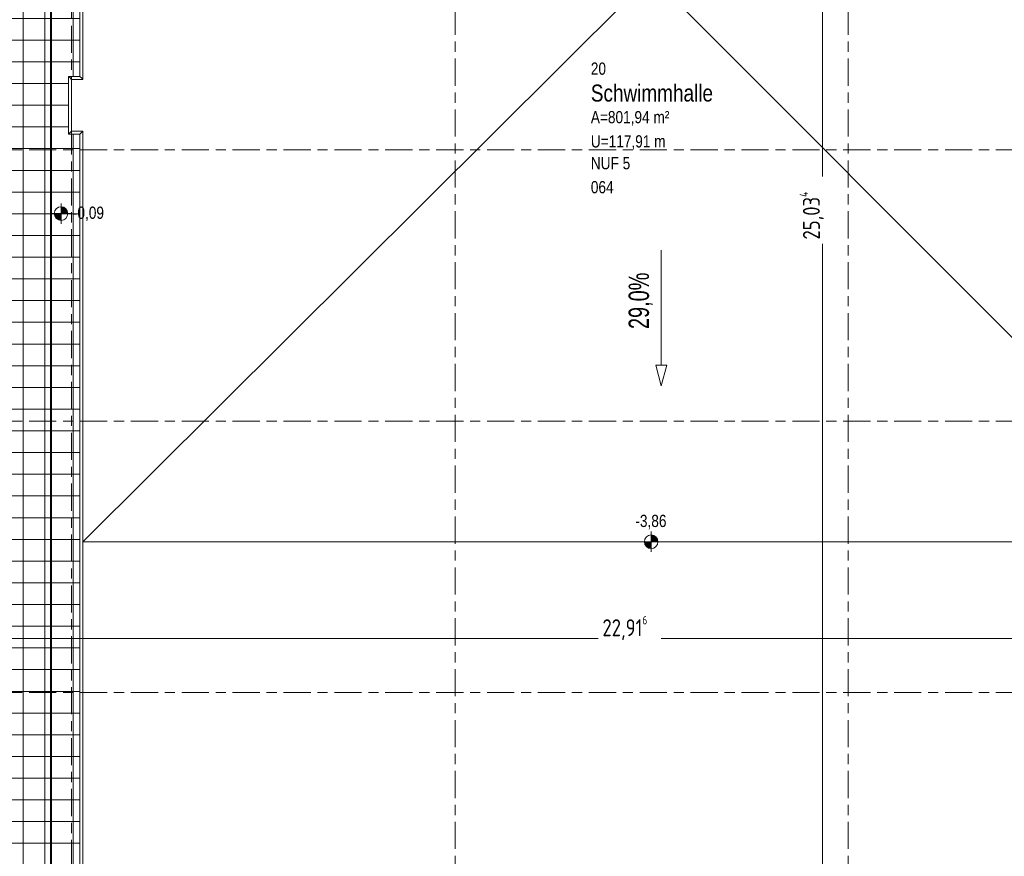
# Model space of a CAD drawing. Header units: metres. Extents: x 2 to 165, y -54 to 869.
# Tile 88 of 106: x 59 to 74, y -10 to 2. Entities that reach past the tile are written whole.
import ezdxf

# ---------------------------------------------------------------- set-up
doc = ezdxf.new("R2010")
doc.units = ezdxf.units.M
doc.linetypes.add('_Rasterlinie_', pattern=[0.75, 0.4, -0.1, 0.15, -0.1])
for name, color, linetype, lineweight in [('A_Bem', 7, 'Continuous', 5), ('A_Bem-100', 7, 'Continuous', 5), ('A_Detailelemente', 7, 'Continuous', 9), ('A_Geschossdecken', 7, 'Continuous', 5), ('A_Geschossdecken_Oberflächenschraffur', 7, 'Continuous', 5), ('A_Hoehenkoten', 124, 'Continuous', 5), ('A_Linien', 5, 'Continuous', 9), ('A_Linien_Feine Linien', 7, 'Continuous', 5), ('A_Notizen', 50, 'Continuous', 5), ('A_Raster', 128, 'Continuous', 5), ('A_Raum-Txt', 16, 'Continuous', 5)]:
    doc.layers.add(name, color=color, linetype=linetype, lineweight=lineweight)
doc.styles.add('Arial', font='arial.ttf', dxfattribs={"width": 0.8, "height": 0.18})
doc.styles.add('Arial_4', font='arial.ttf', dxfattribs={"width": 0.7, "height": 0.3})
doc.styles.add('Arial_B', font='txt', dxfattribs={"width": 0.8, "height": 0.25})
doc.styles.add('ISOCPEUR', font='isocpeur.ttf', dxfattribs={"width": 0.8, "height": 0.25})
doc.dimstyles.new('BLB-Standard_2_5_Aussen_maskiert_1', dxfattribs={"dimscale": 0.3048, "dimtxt": 0.248995, "dimasz": 0.492126, "dimexe": 1.32874, "dimexo": 0.0625, "dimgap": 0.032808, "dimtad": 1, "dimrnd": 0.001, "dimzin": 0, "dimdsep": 46, "dimtxsty": 'ISOCPEUR', "dimblk1": 'OBLIQUE', "dimblk2": 'OBLIQUE', "dimsah": 1, "dimcen": 0.09, "dimdle": 0.164042, "dimazin": 0, "dimtfac": 1, "dimtdec": 4, "dimtix": 1, "dimtmove": 0, "dimatfit": 3, "dimfxl": 1.32874, "dimfxlon": 1, "dimtvp": 1, "dimtfill": 1, "dimtolj": 1, "dimtzin": 0, "dimarcsym": 2})
pattern_1 = [(0, (56.97275, 0), (0, 0.32), []), (90, (56.97275, 0), (-0.32, 2e-17), [])]
pattern_2 = [(0, (56.87175, 0), (0, 0.32), []), (90, (56.87175, 0), (-0.32, 2e-17), [])]
pattern_3 = [(0, (56.87275, 0), (0, 0.32), []), (90, (56.87275, 0), (-0.32, 2e-17), [])]

# ---------------------------------------------------------------- blocks, each defined once
blk = doc.blocks.new('Floors 1 - Floors 1-8100432-AB- E0-  OK FFB')
at = {"layer": 'A_Geschossdecken', "color": 253, "lineweight": 9}
for p, q in [((2.98, 3.968), (2.98, 1.065)), ((3.023, 1.021), (3.023, 4.012)), ((3.023, 1.021), (3.023, 4.012)), ((2.838, 1.037), (2.81, 1.065)), ((2.81, 1.065), (2.81, 0.213)), ((2.98, 1.065), (2.81, 1.065)), ((2.853, 0.256), (2.853, 1.021)), ((2.853, 1.021), (3.023, 1.021)), ((2.853, 0.256), (2.853, 1.021)), ((2.853, 1.021), (3.023, 1.021)), ((3.008, 1.037), (2.98, 1.065)), ((2.838, 0.241), (2.81, 0.213)), ((2.81, 0.213), (2.98, 0.213)), ((3.023, 0.256), (2.853, 0.256)), ((3.023, 0.256), (2.853, 0.256)), ((3.008, 0.241), (2.98, 0.213)), ((2.98, 0.213), (2.98, -11.672)), ((3.023, -11.715), (3.023, 0.256)), ((3.023, -11.715), (3.023, 0.256))]:
    blk.add_line(p, q, dxfattribs=at)
for points, knots in [([(2.847, 1.028), (2.846, 1.028), (2.846, 1.029), (2.845, 1.03), (2.844, 1.03), (2.843, 1.031), (2.842, 1.032), (2.842, 1.033), (2.841, 1.034), (2.84, 1.034), (2.839, 1.035), (2.838, 1.036), (2.838, 1.037)], [0, 0, 0, 0, 0.166667, 0.25, 0.333333, 0.416667, 0.5, 0.583333, 0.666667, 0.75, 0.833333, 1, 1, 1, 1]), ([(2.853, 1.021), (2.853, 1.021), (2.853, 1.022), (2.851, 1.024), (2.848, 1.026), (2.847, 1.028)], [0.0091087, 0.0091087, 0.0091087, 0.0091087, 0.3333333, 0.6666667, 1, 1, 1, 1]), ([(3.017, 1.028), (3.016, 1.028), (3.016, 1.029), (3.015, 1.03), (3.014, 1.031), (3.013, 1.031), (3.012, 1.032), (3.012, 1.033), (3.011, 1.034), (3.01, 1.035), (3.009, 1.036), (3.008, 1.036), (3.008, 1.037)], [0, 0, 0, 0, 0.166667, 0.25, 0.333333, 0.416667, 0.5, 0.583333, 0.666667, 0.75, 0.833333, 1, 1, 1, 1]), ([(3.023, 1.021), (3.023, 1.021), (3.023, 1.022), (3.021, 1.024), (3.018, 1.027), (3.017, 1.028)], [0.0091087, 0.0091087, 0.0091087, 0.0091087, 0.3333333, 0.6666667, 1, 1, 1, 1]), ([(2.847, 0.249), (2.846, 0.249), (2.846, 0.248), (2.845, 0.248), (2.844, 0.247), (2.843, 0.246), (2.842, 0.245), (2.842, 0.244), (2.841, 0.244), (2.84, 0.243), (2.839, 0.242), (2.838, 0.241), (2.838, 0.241)], [0, 0, 0, 0, 0.166667, 0.25, 0.333333, 0.416667, 0.5, 0.583333, 0.666667, 0.75, 0.833333, 1, 1, 1, 1]), ([(2.853, 0.256), (2.853, 0.256), (2.853, 0.256), (2.851, 0.253), (2.848, 0.251), (2.847, 0.249)], [0.0091087, 0.0091087, 0.0091087, 0.0091087, 0.3333333, 0.6666667, 1, 1, 1, 1]), ([(3.017, 0.249), (3.016, 0.249), (3.016, 0.248), (3.015, 0.248), (3.014, 0.247), (3.013, 0.246), (3.012, 0.245), (3.012, 0.244), (3.011, 0.244), (3.01, 0.243), (3.009, 0.242), (3.008, 0.241), (3.008, 0.241)], [0, 0, 0, 0, 0.166667, 0.25, 0.333333, 0.416667, 0.5, 0.583333, 0.666667, 0.75, 0.833333, 1, 1, 1, 1]), ([(3.023, 0.256), (3.023, 0.256), (3.023, 0.256), (3.021, 0.253), (3.018, 0.251), (3.017, 0.249)], [0.0091087, 0.0091087, 0.0091087, 0.0091087, 0.3333333, 0.6666667, 1, 1, 1, 1])]:
    blk.add_open_spline(points, degree=3, knots=knots, dxfattribs=at)
blk = doc.blocks.new('Höhenkoten - Kreuz gefüllt-6114407-AB- E0-  OK FFB')
at = {"layer": 'A_Hoehenkoten'}
h = blk.add_hatch(color=256, dxfattribs=at)
edge = h.paths.add_edge_path(flags=0)
edge.add_line((0.001, 0.0014), (0, 0.0014))
edge.add_line((0, 0.0014), (0, 0.0024))
edge.add_arc((0, 0.0014), 0.001, 0, 90, ccw=False)
h = blk.add_hatch(color=256, dxfattribs=at)
edge = h.paths.add_edge_path(flags=0)
edge.add_line((-0.001, 0.0014), (0, 0.0014))
edge.add_line((0, 0.0014), (0, 0.0004))
edge.add_arc((0, 0.0014), 0.001, 180, 270, ccw=False)
for p, q in [((0, 0.0029), (0, -0.0001)), ((0, 0.0014), (0, 0.0024)), ((0, 0.0024), (0, 0.0014)), ((0, 0.0024), (0, 0.0014)), ((0, 0.0014), (0, 0.0024)), ((-0.0015, 0.0014), (0.0015, 0.0014)), ((-0.001, 0.0014), (0, 0.0014)), ((0, 0.0014), (-0.001, 0.0014)), ((0, 0.0014), (-0.001, 0.0014)), ((-0.001, 0.0014), (0, 0.0014)), ((0.001, 0.0014), (0, 0.0014)), ((0, 0.0014), (0, 0.0004)), ((0, 0.0004), (0, 0.0014)), ((0, 0.0014), (0.001, 0.0014)), ((0, 0.0014), (0.001, 0.0014)), ((0.001, 0.0014), (0, 0.0014)), ((0, 0.0014), (0, 0.0004)), ((0, 0.0004), (0, 0.0014))]:
    blk.add_line(p, q, dxfattribs=at)
for start, end in [(90, 180), (90, 180), (360, 90), (360, 90), (180, 270), (180, 270), (270, 0), (270, 360)]:
    blk.add_arc((0, 0.0014), 0.001, start, end, dxfattribs=at)
blk = doc.blocks.new('DIMBLOCK166-AB- E0-  OK FFB')
at = {"layer": 'A_Bem-100'}
for p, q in [((56.528, -6.818), (56.528, -7.628)), ((56.528, -7.223), (56.528, -6.818)), ((79.444, -6.818), (79.444, -7.628)), ((79.444, -7.223), (79.444, -6.818)), ((56.528, -7.223), (79.494, -7.223))]:
    blk.add_line(p, q, dxfattribs=at)
at = {"layer": 'A_Bem-100', "lineweight": 9}
for p, q in [((56.528, -7.223), (56.453, -7.298)), ((56.528, -7.223), (56.603, -7.148)), ((79.444, -7.223), (79.369, -7.298)), ((79.444, -7.223), (79.519, -7.148))]:
    blk.add_line(p, q, dxfattribs=at)
at = {"layer": 'A_Bem-100', "color": 0, "insert": (67.653, -6.887), "char_height": 0.25, "width": 0.80072, "attachment_point": 1, "line_spacing_factor": 1.149209, "style": 'ISOCPEUR', "bg_fill": 3, "box_fill_scale": 1.25, "bg_fill_color": 256, "bg_fill_true_color": 13158600, "bg_fill_transparency": 0}
blk.add_mtext('22,91\\A2\\H0.5x;\\S6^  ;\\H2x;', dxfattribs=at)
blk = doc.blocks.new('_Oblique')
at = {"color": 0, "linetype": 'ByBlock', "lineweight": -2}
blk.add_line((-0.5, -0.5), (0.5, 0.5), dxfattribs=at)
blk = doc.blocks.new('DIMBLOCK251-AB- E0-  OK FFB')
at = {"layer": 'A_Bem-100', "lineweight": 9}
for p, q in [((70.895, 11.538), (70.82, 11.613)), ((70.895, 11.538), (70.97, 11.463)), ((70.895, -13.496), (70.82, -13.421)), ((70.895, -13.496), (70.97, -13.571))]:
    blk.add_line(p, q, dxfattribs=at)
at = {"layer": 'A_Bem-100'}
for p, q in [((70.49, 11.538), (71.3, 11.538)), ((70.895, 11.538), (70.49, 11.538)), ((70.895, -13.496), (70.895, 11.538)), ((71.3, -13.496), (70.49, -13.496)), ((70.895, -13.496), (71.3, -13.496))]:
    blk.add_line(p, q, dxfattribs=at)
at = {"layer": 'A_Bem-100', "color": 0, "insert": (70.558, -1.34), "char_height": 0.25, "width": 0.86645, "attachment_point": 1, "rotation": 90, "line_spacing_factor": 1.149209, "style": 'ISOCPEUR', "bg_fill": 3, "box_fill_scale": 1.25, "bg_fill_color": 256, "bg_fill_true_color": 13158600, "bg_fill_transparency": 0}
blk.add_mtext('25,03\\A2\\H0.5x;\\S4^  ;\\H2x;', dxfattribs=at)

msp = doc.modelspace()

# ---------------------------------------------------------------- hatches: boundary and pattern name
at = {"layer": 'A_Detailelemente'}
for points in [[(68.3717, -5.8949), (68.3717, -5.7949), (68.2717, -5.7949), (68.2751, -5.8208), (68.2851, -5.8449), (68.301, -5.8656), (68.3217, -5.8815), (68.3458, -5.8915)], [(68.3717, -5.7949), (68.4717, -5.7949), (68.4683, -5.769), (68.4583, -5.7449), (68.4424, -5.7242), (68.4217, -5.7083), (68.3976, -5.6983), (68.3717, -5.6949)]]:
    msp.add_hatch(color=250, dxfattribs=at).paths.add_polyline_path(points, flags=0)
at = {"layer": 'A_Geschossdecken_Oberflächenschraffur'}
h = msp.add_hatch(dxfattribs=at)
h.set_pattern_fill('FP_505', color=256, style=0, pattern_type=2)
h.set_pattern_definition(pattern_3)
h.paths.add_polyline_path([(59.5161, -13.9725), (59.5161, 12.0478), (57.8776, -1.0051), (59.5069, -13.8997)], flags=0)
h = msp.add_hatch(dxfattribs=at)
h.set_pattern_fill('FP_505', color=256, style=0, pattern_type=2)
h.set_pattern_definition(pattern_3)
h.paths.add_polyline_path([(59.5161, -13.9725), (59.5161, 12.0478), (57.8776, -1.0051), (59.5069, -13.8997)], flags=0)
h = msp.add_hatch(dxfattribs=at)
h.set_pattern_fill('FP_4', color=9, style=0, pattern_type=2)
h.set_pattern_definition(pattern_1)
h.paths.add_polyline_path([(77.2072, -14.0069), (77.2072, 7.1815), (78.4562, 7.1815), (78.4562, 12.0481), (59.5161, 12.0478), (59.5161, -13.9725), (61.8832, -13.9769), (61.8832, -13.5108), (59.9524, -13.5071), (59.9524, -12.5289), (59.7824, -12.5291), (59.7824, -11.6718), (59.9524, -11.6716), (59.9524, 0.2126), (59.7824, 0.2126), (59.7824, 1.0646), (59.9524, 1.0648), (59.9524, 3.9681), (59.7524, 3.9681), (59.7524, 4.8265), (59.9524, 4.8265), (59.9524, 9.7254), (59.7524, 9.7254), (59.7524, 10.5789), (59.9524, 10.5789), (59.9524, 11.5815), (77.9898, 11.5817), (77.9898, 7.7364), (76.7409, 7.7364), (76.7409, 4.8329), (76.9409, 4.8329), (76.9409, 3.9743), (76.7409, 3.9743), (76.7409, -4.6711), (76.9409, -4.6711), (76.9409, -5.5234), (76.7409, -5.5234), (76.7409, -13.5093), (77.1983, -13.6492), (77.196, -14.005), (76.7913, -14.0044), (76.7053, -13.5397), (74.8289, -13.536), (74.8289, -14.0023), (76.6001, -14.0058)], flags=0)
h.paths.add_polyline_path([(74.3744, -14.0014), (74.3744, -13.5351), (73.7603, -13.5339), (73.7603, -14.0002), (74.3548, -14.0014)], flags=0)
h.paths.add_polyline_path([(72.9653, -13.9987), (72.9653, -13.5324), (72.3326, -13.5311), (72.3326, -13.9975)], flags=0)
h.paths.add_polyline_path([(71.8781, -13.9966), (71.8781, -13.5303), (69.8345, -13.5263), (69.8345, -13.9926), (69.8642, -13.9927)], flags=0)
h.paths.add_polyline_path([(69.38, -13.9917), (69.38, -13.5254), (67.3324, -13.5214), (67.3324, -13.9877), (69.2655, -13.9915)], flags=0)
h.paths.add_polyline_path([(66.8778, -13.9869), (66.8778, -13.5205), (64.8391, -13.5166), (64.8391, -13.9829)], flags=0)
h.paths.add_polyline_path([(64.3846, -13.982), (64.3846, -13.5157), (62.3378, -13.5117), (62.3378, -13.978)], flags=0)
h = msp.add_hatch(dxfattribs=at)
h.set_pattern_fill('FP_4', color=9, style=0, pattern_type=2)
h.set_pattern_definition(pattern_1)
h.paths.add_polyline_path([(77.2072, -14.0069), (77.2072, 7.1815), (78.4562, 7.1815), (78.4562, 12.0481), (59.5161, 12.0478), (59.5161, -13.9725), (61.8832, -13.9769), (61.8832, -13.5108), (59.9524, -13.5071), (59.9524, -12.5289), (59.7824, -12.5291), (59.7824, -11.6718), (59.9524, -11.6716), (59.9524, 0.2126), (59.7824, 0.2126), (59.7824, 1.0646), (59.9524, 1.0648), (59.9524, 3.9681), (59.7524, 3.9681), (59.7524, 4.8265), (59.9524, 4.8265), (59.9524, 9.7254), (59.7524, 9.7254), (59.7524, 10.5789), (59.9524, 10.5789), (59.9524, 11.5815), (77.9898, 11.5817), (77.9898, 7.7364), (76.7409, 7.7364), (76.7409, 4.8329), (76.9409, 4.8329), (76.9409, 3.9743), (76.7409, 3.9743), (76.7409, -4.6711), (76.9409, -4.6711), (76.9409, -5.5234), (76.7409, -5.5234), (76.7409, -13.5093), (77.1983, -13.6492), (77.196, -14.005), (76.7913, -14.0044), (76.7053, -13.5397), (74.8289, -13.536), (74.8289, -14.0023), (76.6001, -14.0058)], flags=0)
h.paths.add_polyline_path([(74.3744, -14.0014), (74.3744, -13.5351), (73.7603, -13.5339), (73.7603, -14.0002), (74.3548, -14.0014)], flags=0)
h.paths.add_polyline_path([(72.9653, -13.9987), (72.9653, -13.5324), (72.3326, -13.5311), (72.3326, -13.9975)], flags=0)
h.paths.add_polyline_path([(71.8781, -13.9966), (71.8781, -13.5303), (69.8345, -13.5263), (69.8345, -13.9926), (69.8642, -13.9927)], flags=0)
h.paths.add_polyline_path([(69.38, -13.9917), (69.38, -13.5254), (67.3324, -13.5214), (67.3324, -13.9877), (69.2655, -13.9915)], flags=0)
h.paths.add_polyline_path([(66.8778, -13.9869), (66.8778, -13.5205), (64.8391, -13.5166), (64.8391, -13.9829)], flags=0)
h.paths.add_polyline_path([(64.3846, -13.982), (64.3846, -13.5157), (62.3378, -13.5117), (62.3378, -13.978)], flags=0)
h = msp.add_hatch(dxfattribs=at)
h.set_pattern_fill('FP_500', color=256, style=0, pattern_type=2)
h.set_pattern_definition(pattern_2)
h.paths.add_polyline_path([(57.8776, -14.0569), (59.5161, -13.9725), (57.8776, -1.0051), (57.8776, -14.055)], flags=0)
h = msp.add_hatch(dxfattribs=at)
h.set_pattern_fill('FP_500', color=256, style=0, pattern_type=2)
h.set_pattern_definition(pattern_2)
h.paths.add_polyline_path([(57.8776, -14.0569), (59.5161, -13.9725), (57.8776, -1.0051), (57.8776, -14.055)], flags=0)

# ---------------------------------------------------------------- linework, layer by layer
at = {"layer": 'A_Geschossdecken', "color": 253, "lineweight": 9}
for p, q in [((59.5161, -13.9725), (59.5161, 12.0478)), ((59.9961, 4.0118), (59.9961, 1.0212)), ((59.9961, 1.0212), (59.8261, 1.021)), ((59.8261, 1.021), (59.8261, 0.2563)), ((59.8261, 0.2563), (59.9961, 0.2563)), ((59.9961, 0.2563), (59.9961, -11.7152))]:
    msp.add_line(p, q, dxfattribs=at)
at = {"layer": 'A_Linien', "color": 10, "lineweight": 18}
for p, q in [((59.9961, -5.7949), (68.3009, 2.4734)), ((68.3717, 2.544), (76.6972, -5.7949)), ((59.9961, -5.7949), (68.2717, -5.7949)), ((68.4717, -5.7949), (76.6972, -5.7949))]:
    msp.add_line(p, q, dxfattribs=at)
at = {"layer": 'A_Linien', "color": 250}
for p, q in [((68.5209, -1.4941), (68.5209, -3.1941)), ((68.6009, -3.1941), (68.4409, -3.1941)), ((68.4409, -3.1941), (68.5209, -3.4941)), ((68.6009, -3.1941), (68.5209, -3.4941)), ((68.3717, -5.6449), (68.3717, -5.9449)), ((68.2217, -5.7949), (68.5217, -5.7949))]:
    msp.add_line(p, q, dxfattribs=at)
msp.add_circle((68.3717, -5.7949), 0.1, dxfattribs=at)
at = {"layer": 'A_Linien_Feine Linien'}
for p, q in [((68.3717, -5.7949), (68.2717, -5.7949)), ((68.3717, -5.6949), (68.3717, -5.7949)), ((68.3717, -5.7949), (68.4717, -5.7949)), ((68.3717, -5.8949), (68.3717, -5.7949))]:
    msp.add_line(p, q, dxfattribs=at)
for start, end in [(180, 270), (0, 90)]:
    msp.add_arc((68.3717, -5.7949), 0.1, start, end, dxfattribs=at)
at = {"layer": 'A_Raster', "linetype": '_Rasterlinie_', "lineweight": 9}
for p, q in [((65.4842, -53.073), (65.4842, 37.0621)), ((71.2742, -53.073), (71.2742, 37.0621)), ((88.1031, -0.0184), (15.5195, -0.0184)), ((88.1031, -4.0184), (15.5195, -4.0184)), ((88.1031, -8.0184), (15.5195, -8.0184))]:
    msp.add_line(p, q, dxfattribs=at)

# ---------------------------------------------------------------- block references
at = {"layer": 'A_Geschossdecken', "color": 253, "lineweight": 9}
msp.add_blockref('Floors 1 - Floors 1-8100432-AB- E0-  OK FFB', (56.9727, 0), dxfattribs=at)
at = {"layer": 'A_Hoehenkoten', "xscale": 99.99999999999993, "yscale": 99.99999999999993, "zscale": 99.99999999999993}
msp.add_blockref('Höhenkoten - Kreuz gefüllt-6114407-AB- E0-  OK FFB', (59.6739, -1.0969), dxfattribs=at)

# ---------------------------------------------------------------- texts
at = {"layer": 'A_Hoehenkoten', "insert": (59.8481, -0.8547), "char_height": 0.18, "width": 0.542095, "attachment_point": 1, "line_spacing_factor": 0.941778, "style": 'Arial'}
msp.add_mtext('-0,09', dxfattribs=at)
at = {"layer": 'A_Notizen', "color": 7, "insert": (68.0392, -2.659), "char_height": 0.3, "width": 1.026962, "attachment_point": 1, "rotation": 90, "style": 'Arial_4'}
msp.add_mtext('29,0%', dxfattribs=at)
at = {"layer": 'A_Notizen', "color": 7, "insert": (68.1384, -5.3976), "char_height": 0.18, "width": 0.545147, "attachment_point": 1, "style": 'Arial'}
msp.add_mtext('-3,86', dxfattribs=at)
at = {"layer": 'A_Raum-Txt', "attachment_point": 1}
for s, insert, char_height, width, style in [('20', (67.4821, 1.2695), 0.18, 0.269367, 'Arial'), ('Schwimmhalle', (67.4821, 0.9441), 0.25, 2.360168, 'Arial_B'), ('A=801,94 m²', (67.4821, 0.5543), 0.18, 1.378902, 'Arial'), ('U=117,91 m', (67.4821, 0.1976), 0.18, 1.314767, 'Arial'), ('NUF 5', (67.4821, -0.125), 0.18, 0.692658, 'Arial'), ('064', (67.4821, -0.4777), 0.18, 0.40405, 'Arial')]:
    msp.add_mtext(s, dxfattribs=dict(at, insert=insert, char_height=char_height, width=width, style=style))

# ---------------------------------------------------------------- next in the draw order: dimensions: what is measured, and where the dimension line sits
at = {"layer": 'A_Bem'}
dim = msp.add_linear_dim(base=(79.4442, -7.2233), p1=(56.5283, -6.8183), p2=(79.4442, -6.8183), text='\\A1;22,91\\Q;{\\A1;{\\H0.5x;\\S6^ ;}}', dimstyle='BLB-Standard_2_5_Aussen_maskiert_1', override={"dimpost": '<>', "dimfxl": 22.915893}, dxfattribs=at)
dim.commit()
dim.dimension.update_dxf_attribs({"geometry": 'DIMBLOCK166-AB- E0-  OK FFB', "text_midpoint": (67.9862, -7.0633)})

# ---------------------------------------------------------------- next in the draw order: linework, layer by layer
at = {"layer": 'A_Raster', "linetype": '_Rasterlinie_', "lineweight": 9}
msp.add_line((59.8292, 37.0621), (59.8292, -53.073), dxfattribs=at)

# ---------------------------------------------------------------- next in the draw order: dimensions: what is measured, and where the dimension line sits
at = {"layer": 'A_Bem'}
dim = msp.add_linear_dim(base=(70.8949, 11.5379), p1=(71.3002, -13.496), p2=(70.4899, 11.5379), angle=270.00085, text='\\A1;25,03\\Q;{\\A1;{\\H0.5x;\\S4^ ;}}', dimstyle='BLB-Standard_2_5_Aussen_maskiert_1', override={"dimpost": '<>', "dimfxl": 25.047082}, dxfattribs=at)
dim.commit()
dim.dimension.update_dxf_attribs({"geometry": 'DIMBLOCK251-AB- E0-  OK FFB', "text_midpoint": (71.055, -0.979)})

doc.saveas('drawing.dxf')
